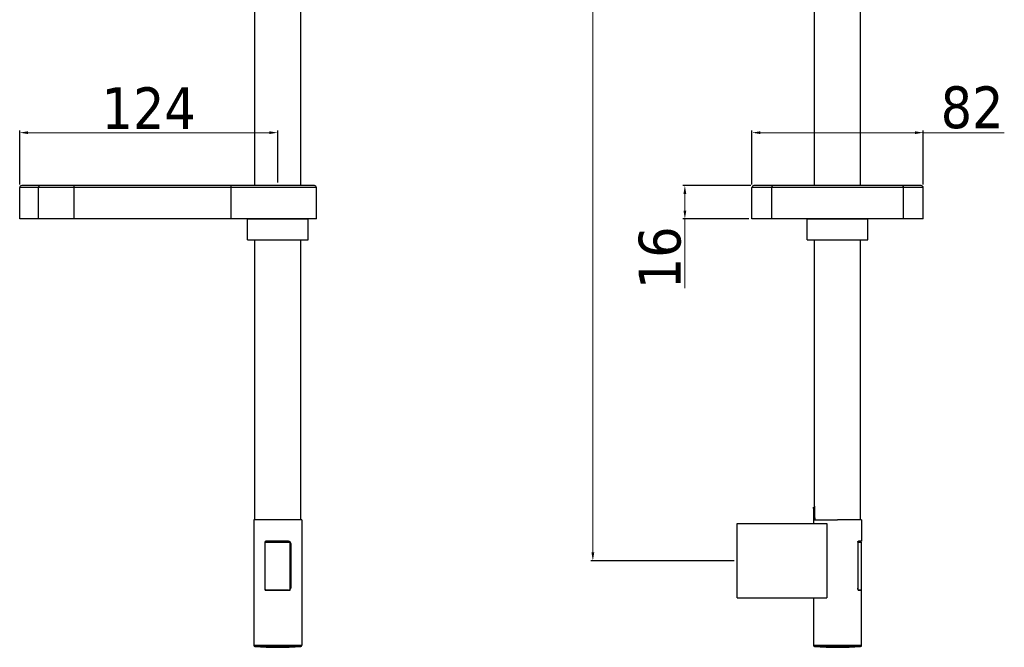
# Model space of a CAD drawing. Extents: x -559 to 3392, y -747 to 867.
# Tile 3 of 29: x 2774 to 3245, y -747 to -447. Entities that reach past the tile are written whole.
import ezdxf

# ---------------------------------------------------------------- set-up
doc = ezdxf.new("R2010")
doc.units = 0
doc.header["$LTSCALE"] = 2
doc.header["$MEASUREMENT"] = 0
doc.layers.get('DEFPOINTS').update_dxf_attribs({"linetype": 'CONTINUOUS'})
doc.layers.add('02___PRT_ALL_AXES', color=7, linetype='CONTINUOUS')
doc.layers.add('OGGETTO', color=7, linetype='CONTINUOUS', lineweight=25)
doc.styles.add('ISO', font='tahoma.ttf')
doc.dimstyles.new('ISO-25', dxfattribs={"dimtxt": 20, "dimasz": 4, "dimexe": 1, "dimexo": 1.5, "dimgap": 1.5, "dimtad": 1, "dimdec": 0, "dimtxsty": 'ISO', "dimcen": 2.5, "dimclrd": 7, "dimclre": 7, "dimclrt": 7, "dimadec": 0, "dimazin": 0, "dimtfac": 1, "dimtdec": 0, "dimtmove": 0, "dimatfit": 3, "dimfxl": 1, "dimlwd": 13, "dimarcsym": 0})

# ---------------------------------------------------------------- blocks, each defined once
blk = doc.blocks.new('*D55')
at = {"layer": 'DEFPOINTS', "color": 0, "transparency": 16777216}
for p in [(3084.93, -56.77), (3047.9, -705.97), (3117.01, -705.97)]:
    blk.add_point(p, dxfattribs=at)
at = {"layer": 'OGGETTO', "color": 7, "lineweight": -2, "transparency": 16777216}
for p, q in [((3083.43, -56.77), (3046.9, -56.77)), ((3115.51, -705.97), (3046.9, -705.97))]:
    blk.add_line(p, q, dxfattribs=at)
at = {"layer": 'OGGETTO', "color": 7, "lineweight": 13, "transparency": 16777216}
blk.add_line((3047.9, -60.77), (3047.9, -701.97), dxfattribs=at)
at = {"layer": 'OGGETTO', "color": 7, "transparency": 16777216}
for points in [[(3047.24, -60.77), (3048.57, -60.77), (3047.9, -56.77)], [(3047.24, -701.97), (3048.57, -701.97), (3047.9, -705.97)]]:
    blk.add_solid(points, dxfattribs=at)
at = {"layer": 'OGGETTO', "color": 7, "transparency": 16777216, "insert": (3035.99, -381.37), "char_height": 20, "attachment_point": 5, "rotation": 90, "style": 'ISO'}
blk.add_mtext('650', dxfattribs=at)
blk = doc.blocks.new('*D59')
at = {"layer": 'DEFPOINTS', "color": 0, "transparency": 16777216}
for p in [(2897.14, -501.07), (2773.64, -527.37), (2897.14, -526.37)]:
    blk.add_point(p, dxfattribs=at)
at = {"layer": 'OGGETTO', "color": 7, "lineweight": -2, "transparency": 16777216}
for p, q in [((2773.64, -525.87), (2773.64, -500.07)), ((2897.14, -524.87), (2897.14, -500.07))]:
    blk.add_line(p, q, dxfattribs=at)
at = {"layer": 'OGGETTO', "color": 7, "lineweight": 13, "transparency": 16777216}
blk.add_line((2777.64, -501.07), (2893.14, -501.07), dxfattribs=at)
at = {"layer": 'OGGETTO', "color": 7, "transparency": 16777216}
for points in [[(2777.64, -500.4), (2777.64, -501.73), (2773.64, -501.07)], [(2893.14, -500.4), (2893.14, -501.73), (2897.14, -501.07)]]:
    blk.add_solid(points, dxfattribs=at)
at = {"layer": 'OGGETTO', "color": 7, "transparency": 16777216, "insert": (2835.39, -489.36), "char_height": 20, "attachment_point": 5, "style": 'ISO'}
blk.add_mtext('124', dxfattribs=at)
blk = doc.blocks.new('*D60')
at = {"layer": 'DEFPOINTS', "color": 0, "transparency": 16777216}
for p in [(3124.01, -501.07), (3124.01, -527.37), (3206.01, -527.37)]:
    blk.add_point(p, dxfattribs=at)
at = {"layer": 'OGGETTO', "color": 7, "lineweight": -2, "transparency": 16777216}
for p, q in [((3124.01, -525.87), (3124.01, -500.07)), ((3206.01, -525.87), (3206.01, -500.07))]:
    blk.add_line(p, q, dxfattribs=at)
at = {"layer": 'OGGETTO', "color": 7, "lineweight": 13, "transparency": 16777216}
for p, q in [((3128.01, -501.07), (3202.01, -501.07)), ((3206.01, -501.07), (3244.79, -501.07))]:
    blk.add_line(p, q, dxfattribs=at)
at = {"layer": 'OGGETTO', "color": 7, "transparency": 16777216}
for points in [[(3128.01, -500.4), (3128.01, -501.73), (3124.01, -501.07)], [(3202.01, -500.4), (3202.01, -501.73), (3206.01, -501.07)]]:
    blk.add_solid(points, dxfattribs=at)
at = {"layer": 'OGGETTO', "color": 7, "transparency": 16777216, "insert": (3229.37, -489.11), "char_height": 20, "attachment_point": 5, "style": 'ISO'}
blk.add_mtext('82', dxfattribs=at)
blk = doc.blocks.new('*D53')
at = {"layer": 'DEFPOINTS', "color": 0, "transparency": 16777216}
for p in [(3125.01, -526.37), (3091.94, -542.37), (3124.01, -542.37)]:
    blk.add_point(p, dxfattribs=at)
at = {"layer": 'OGGETTO', "color": 7, "lineweight": -2, "transparency": 16777216}
for p, q in [((3123.51, -526.37), (3090.94, -526.37)), ((3122.51, -542.37), (3090.94, -542.37))]:
    blk.add_line(p, q, dxfattribs=at)
at = {"layer": 'OGGETTO', "color": 7, "lineweight": 13, "transparency": 16777216}
for p, q in [((3091.94, -530.37), (3091.94, -538.37)), ((3091.94, -542.37), (3091.94, -575.47))]:
    blk.add_line(p, q, dxfattribs=at)
at = {"layer": 'OGGETTO', "color": 7, "transparency": 16777216}
for points in [[(3091.27, -530.37), (3092.61, -530.37), (3091.94, -526.37)], [(3091.27, -538.37), (3092.61, -538.37), (3091.94, -542.37)]]:
    blk.add_solid(points, dxfattribs=at)
at = {"layer": 'OGGETTO', "color": 7, "transparency": 16777216, "insert": (3080.04, -560.92), "char_height": 20, "attachment_point": 5, "rotation": 90, "style": 'ISO'}
blk.add_mtext('16', dxfattribs=at)

msp = doc.modelspace()

# ---------------------------------------------------------------- linework, layer by layer
at = {"layer": '02___PRT_ALL_AXES', "color": 7, "linetype": 'Continuous'}
for p, q in [((2886.14, -526.37), (2886.14, -305.17)), ((2908.14, -526.37), (2908.14, -305.17)), ((3154.01, -526.37), (3154.01, -301.86)), ((3176.01, -526.37), (3176.01, -301.86)), ((2915.64, -527.37), (2773.64, -527.37)), ((2773.64, -542.37), (2773.64, -527.37)), ((2914.64, -526.37), (2774.64, -526.37)), ((2782.58, -542.37), (2782.58, -527.37)), ((2799.6, -526.37), (2799.6, -542.37)), ((2874.64, -526.37), (2874.64, -542.37)), ((2915.64, -542.37), (2915.64, -527.37)), ((3206.01, -527.37), (3124.01, -527.37)), ((3124.01, -542.37), (3124.01, -527.37)), ((3205.01, -526.37), (3125.01, -526.37)), ((3133.51, -542.37), (3133.51, -527.37)), ((3196.51, -542.37), (3196.51, -527.37)), ((3206.01, -542.37), (3206.01, -527.37)), ((3206.01, -542.37), (3206.01, -527.37)), ((2915.64, -542.37), (2773.64, -542.37)), ((2882.64, -542.37), (2911.64, -542.37)), ((2882.64, -552.37), (2882.64, -542.37)), ((2882.64, -552.37), (2882.64, -542.37)), ((2911.64, -552.37), (2911.64, -542.37)), ((2911.64, -552.37), (2911.64, -542.37)), ((3206.01, -542.37), (3124.01, -542.37)), ((3150.51, -542.37), (3179.51, -542.37)), ((3150.51, -552.37), (3150.51, -542.37)), ((3179.51, -552.37), (3179.51, -542.37)), ((2886.14, -686.37), (2886.14, -552.37)), ((2908.14, -686.37), (2908.14, -552.37)), ((3154.01, -679.77), (3154.01, -552.37)), ((3176.01, -686.37), (3176.01, -552.37)), ((3153.51, -680.37), (3153.51, -688.17)), ((3153.51, -680.37), (3154.11, -680.37)), ((3153.57, -686.37), (3153.57, -681.37)), ((3153.57, -681.37), (3154.11, -681.37)), ((3154.01, -679.77), (3154.11, -679.77)), ((3154.11, -685.37), (3154.11, -679.77)), ((2885.64, -686.37), (2885.64, -746.41)), ((2908.64, -686.37), (2885.64, -686.37)), ((2908.64, -686.37), (2908.64, -746.41)), ((3153.57, -686.37), (3165.01, -686.37)), ((3176.51, -686.37), (3165.01, -686.37)), ((3176.51, -686.37), (3176.51, -696.62)), ((3117.01, -723.77), (3117.01, -688.17)), ((3117.01, -688.17), (3159.8, -688.17)), ((3159.8, -688.17), (3159.8, -723.77)), ((2890.94, -697.12), (2890.94, -719.02)), ((2891.14, -720.02), (2891.14, -697.12)), ((2891.14, -697.12), (2903.14, -697.12)), ((2902.34, -696.62), (2891.44, -696.62)), ((2903.14, -720.02), (2903.14, -697.12)), ((3174.69, -697.12), (3174.69, -719.02)), ((3174.69, -697.12), (3176.51, -697.12)), ((3174.82, -720.02), (3174.82, -697.12)), ((3176.51, -696.62), (3175, -696.62)), ((3176.01, -697.12), (3176.01, -696.62)), ((3176.51, -746.41), (3176.51, -697.12)), ((2903.34, -697.62), (2903.34, -719.02)), ((2891.14, -720.02), (2903.14, -720.02)), ((2902.34, -720.02), (2891.94, -720.02)), ((3174.82, -720.02), (3176.51, -720.02)), ((3176.51, -720.02), (3175.27, -720.02)), ((3117.01, -723.77), (3159.8, -723.77)), ((3153.51, -723.77), (3153.51, -746.41)), ((2885.64, -746.41), (2908.64, -746.41)), ((2886.1, -746.91), (2908.18, -746.91)), ((3153.51, -746.41), (3176.51, -746.41)), ((3153.97, -746.91), (3176.05, -746.91))]:
    msp.add_line(p, q, dxfattribs=at)
for points in [[(2783.43, -526.37), (2783.34, -526.38), (2783.25, -526.4), (2783.16, -526.42), (2783.08, -526.46), (2783, -526.51), (2782.93, -526.56), (2782.86, -526.63), (2782.8, -526.7), (2782.74, -526.79), (2782.69, -526.87), (2782.65, -526.97), (2782.62, -527.06), (2782.6, -527.17), (2782.58, -527.27), (2782.58, -527.37)], [(3134.03, -526.37), (3133.98, -526.38), (3133.93, -526.4), (3133.87, -526.42), (3133.82, -526.46), (3133.77, -526.51), (3133.73, -526.56), (3133.68, -526.63), (3133.64, -526.7), (3133.61, -526.79), (3133.58, -526.87), (3133.55, -526.97), (3133.53, -527.06), (3133.52, -527.17), (3133.51, -527.27), (3133.51, -527.37)], [(3195.98, -526.37), (3196.04, -526.38), (3196.09, -526.4), (3196.15, -526.42), (3196.2, -526.46), (3196.25, -526.51), (3196.29, -526.56), (3196.34, -526.63), (3196.37, -526.7), (3196.41, -526.79), (3196.44, -526.87), (3196.46, -526.97), (3196.48, -527.06), (3196.5, -527.17), (3196.51, -527.27), (3196.51, -527.37)], [(3153.57, -681.37), (3153.57, -681.29), (3153.57, -681.2), (3153.57, -681.12), (3153.57, -681.03), (3153.56, -680.95), (3153.56, -680.87), (3153.56, -680.8), (3153.55, -680.73), (3153.55, -680.67), (3153.54, -680.61), (3153.54, -680.55), (3153.53, -680.51), (3153.53, -680.47), (3153.52, -680.43), (3153.52, -680.41), (3153.52, -680.39), (3153.51, -680.38), (3153.51, -680.37)], [(3174.69, -697.12), (3174.7, -697.08), (3174.7, -697.03), (3174.71, -696.98), (3174.72, -696.93), (3174.73, -696.88), (3174.75, -696.84), (3174.77, -696.8), (3174.79, -696.76), (3174.82, -696.73), (3174.84, -696.7), (3174.87, -696.67), (3174.9, -696.65), (3174.93, -696.64), (3174.96, -696.63), (3175, -696.62)], [(3175.27, -720.02), (3175.22, -720.02), (3175.17, -720.01), (3175.12, -719.99), (3175.08, -719.96), (3175.03, -719.92), (3174.99, -719.88), (3174.94, -719.83), (3174.9, -719.77), (3174.87, -719.71), (3174.83, -719.65), (3174.8, -719.58), (3174.77, -719.5), (3174.75, -719.43), (3174.73, -719.35), (3174.71, -719.26), (3174.7, -719.18), (3174.7, -719.1), (3174.69, -719.02)]]:
    msp.add_lwpolyline(points, dxfattribs=at)
for centre, radius, start, end in [((2774.64, -527.37), 1, 90, 180), ((2914.64, -527.37), 1, 0, 90), ((3125.01, -527.37), 1, 90, 180), ((3205.01, -527.37), 1, 0, 90), ((2891.44, -697.12), 0.5, 90, 180), ((2902.34, -697.62), 1, 0, 90), ((2891.94, -719.02), 1, 180, 270), ((2902.34, -719.02), 1, 270, 0), ((2886.14, -746.41), 0.5, 180, 265.2198), ((2897.14, -614.87), 132.5, 265.2198, 274.7802), ((2908.14, -746.41), 0.5, 274.7802, 0), ((3154.01, -746.41), 0.5, 180, 265.2198), ((3165.01, -614.87), 132.5, 265.2198, 274.7802), ((3176.01, -746.41), 0.5, 274.7802, 0)]:
    msp.add_arc(centre, radius, start, end, dxfattribs=at)
msp.add_ellipse((3165.01, -683.87), major_axis=(0, 11), ratio=1, start_param=7.990771, end_param=8.083258, dxfattribs=at)
at = {"layer": 'OGGETTO'}
for p, q in [((2882.64, -552.37), (2911.64, -552.37)), ((3150.51, -552.37), (3179.51, -552.37))]:
    msp.add_line(p, q, dxfattribs=at)

# ---------------------------------------------------------------- dimensions: what is measured, and where the dimension line sits
dim = msp.add_linear_dim(base=(3047.9, -705.97), p1=(3084.93, -56.77), p2=(3117.01, -705.97), angle=90, text='650', dimstyle='ISO-25', dxfattribs=at)
dim.commit()
dim.dimension.update_dxf_attribs({"geometry": '*D55', "text_midpoint": (3035.99, -381.37)})
dim = msp.add_linear_dim(base=(2897.14258707, -501.06725434), p1=(2773.64258707, -527.37374575), p2=(2897.14258707, -526.37374575), dimstyle='ISO-25', dxfattribs=at)
dim.commit()
dim.dimension.update_dxf_attribs({"geometry": '*D59', "text_midpoint": (2835.39258707, -489.35906092)})
dim = msp.add_linear_dim(base=(3124.01, -501.07), p1=(3206.01, -527.37), p2=(3124.01, -527.37), dimstyle='ISO-25', dxfattribs=at)
dim.commit()
dim.dimension.update_dxf_attribs({"geometry": '*D60', "text_midpoint": (3229.37, -501.07), "dimtype": 160})
dim = msp.add_linear_dim(base=(3091.94, -542.37), p1=(3125.01, -526.37), p2=(3124.01, -542.37), angle=90, dimstyle='ISO-25', dxfattribs=at)
dim.commit()
dim.dimension.update_dxf_attribs({"geometry": '*D53', "text_midpoint": (3080.04, -560.92)})

doc.saveas('drawing.dxf')
